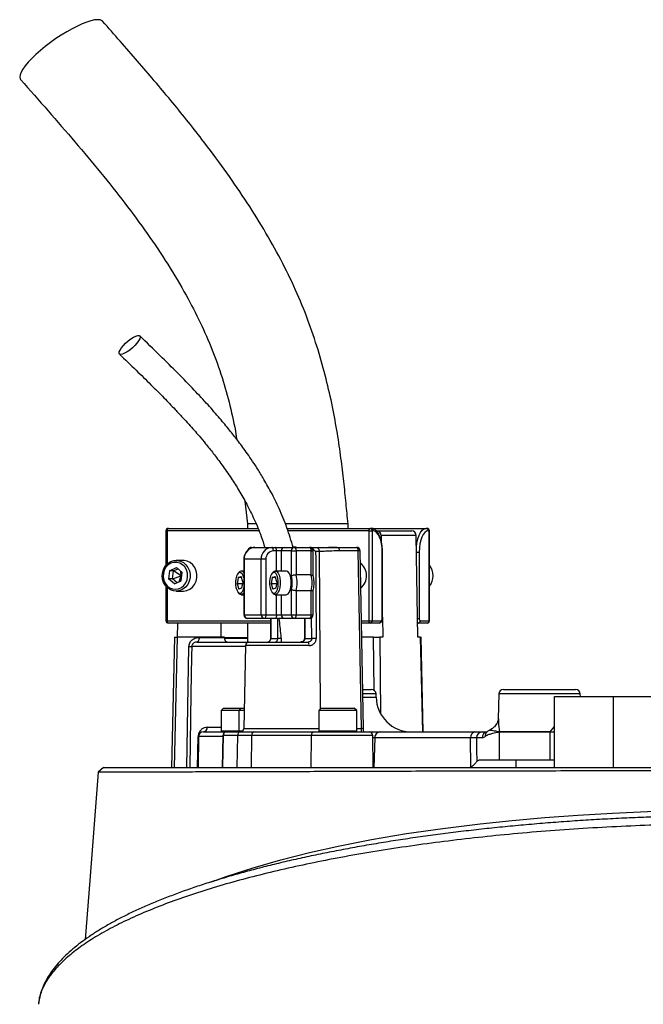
# Model space of a CAD drawing. Header units: millimetres. Extents: x 7128 to 13221, y 1378 to 18140.
# Tile 10 of 11: x 8238 to 9555, y 15365 to 17445. Entities that reach past the tile are written whole.
import ezdxf

# ---------------------------------------------------------------- set-up
doc = ezdxf.new("R2010")
doc.units = ezdxf.units.MM
doc.header["$LTSCALE"] = 5

msp = doc.modelspace()

# ---------------------------------------------------------------- linework, layer by layer
at = {"color": 7, "linetype": 'Continuous', "lineweight": 25}
for p, q in [((8713.6, 16428), (8718.7, 16380.3)), ((8718.7, 16380.3), (8718.7, 16370.3)), ((8736.5, 16380.3), (8718.7, 16380.3)), ((8931.2, 16380.3), (8798.6, 16380.3)), ((8931.2, 16370.3), (8931.2, 16380.3)), ((8546.8, 16365.3), (8546.8, 16292.3)), ((8551.8, 16370.3), (8741, 16370.3)), ((8802.7, 16370.3), (8977.7, 16370.3)), ((8975.6, 16365.3), (8982.2, 16365.3)), ((8975.6, 16175.3), (8975.6, 16365.3)), ((8977.7, 16370.3), (8979.8, 16370.3)), ((8979.8, 16370.3), (9096, 16370.3)), ((8982.2, 16365.3), (8982.2, 16175.3)), ((8984.4, 16365.3), (8982.2, 16365.3)), ((8992.1, 16365.3), (8990.5, 16365.3)), ((8992.1, 16365.3), (9066, 16365.3)), ((9001.1, 16355.5), (9001.3, 16343.1)), ((9075.1, 16355.5), (9001.1, 16355.5)), ((9078.5, 16140.3), (9075.1, 16355.5)), ((9096, 16370.3), (9098.2, 16370.3)), ((9102.7, 16365.3), (9100.6, 16365.3)), ((9102.7, 16175.3), (9102.7, 16365.3)), ((9103.2, 16175.3), (9103.2, 16365.3)), ((8727.4, 16330.3), (8734.5, 16330.3)), ((8734.5, 16330.3), (8770.4, 16330.3)), ((8770.4, 16330.3), (8777.2, 16330.3)), ((8780.4, 16322.8), (8773.6, 16322.8)), ((8777.2, 16330.3), (8797.1, 16330.3)), ((8790.3, 16322.8), (8780.4, 16322.8)), ((8811.5, 16322.8), (8790.3, 16322.8)), ((8797.1, 16330.3), (8818.3, 16330.3)), ((8811.5, 16269.4), (8811.5, 16322.8)), ((8811.5, 16322.8), (8821.4, 16322.8)), ((8818.3, 16330.3), (8850, 16330.3)), ((8821.4, 16322.8), (8821.4, 16271.9)), ((8853.2, 16322.8), (8821.4, 16322.8)), ((8850, 16330.3), (8909.5, 16330.3)), ((8853.2, 16271.9), (8853.2, 16322.8)), ((8857.5, 16270.5), (8857.5, 16322.8)), ((8859, 16328.9), (8858.5, 16329)), ((8867, 16329), (8859.3, 16329)), ((8870.2, 16321.6), (8862.8, 16321.6)), ((8909.5, 16330.3), (8949.2, 16330.3)), ((8952.3, 16322.9), (8912.7, 16322.9)), ((8959.6, 15947.7), (8952.3, 16322.9)), ((8963.9, 15947.7), (8956.7, 16322.9)), ((9003.4, 16180.3), (9003.4, 16320.3)), ((9003.8, 16180.3), (9003.8, 16320.3)), ((9081.6, 16320.3), (9081.6, 16180.3)), ((8582.8, 16302.8), (8568.4, 16302.8)), ((8711.1, 16305.3), (8711.1, 16187.8)), ((8747.8, 16305.3), (8711.8, 16305.3)), ((8711.8, 16305.3), (8711.8, 16187.8)), ((8757.7, 16305.3), (8747.8, 16305.3)), ((8747.8, 16187.8), (8747.8, 16305.3)), ((8757.7, 16305.3), (8757.7, 16187.8)), ((8554.3, 16280.9), (8552.2, 16263.7)), ((8554.3, 16280.9), (8568.8, 16287.5)), ((8562.7, 16280.9), (8554.3, 16280.9)), ((8560.7, 16263.7), (8562.7, 16280.9)), ((8560.7, 16263.7), (8578.8, 16270.3)), ((8562.7, 16280.9), (8571.7, 16285)), ((8578.8, 16270.3), (8562.7, 16280.9)), ((8568.8, 16287.5), (8581.2, 16276.9)), ((8574.6, 16257.7), (8578.8, 16270.3)), ((8578.8, 16270.3), (8578, 16279.7)), ((8578.8, 16270.3), (8580.6, 16271.4)), ((8580.2, 16268.6), (8578.8, 16270.3)), ((8579.2, 16259.7), (8581.2, 16276.9)), ((8700.7, 16277.4), (8698.6, 16274.8)), ((8699.2, 16266.8), (8705.3, 16268.6)), ((8709, 16257.2), (8705.3, 16268.6)), ((8711.1, 16280.3), (8705.7, 16280.3)), ((8772.6, 16277.4), (8770.4, 16274.8)), ((8771.1, 16266.8), (8777.1, 16268.6)), ((8780.8, 16257.2), (8777.1, 16268.6)), ((8800.8, 16280.3), (8777.5, 16280.3)), ((8853.2, 16271.9), (8821.4, 16271.9)), ((8546.8, 16248.3), (8546.8, 16175.3)), ((8564.7, 16253.1), (8552.2, 16263.7)), ((8560.7, 16263.7), (8552.2, 16263.7)), ((8570.2, 16255.6), (8560.7, 16263.7)), ((8564.7, 16253.1), (8579.2, 16259.7)), ((8699.2, 16266.8), (8696.9, 16253.4)), ((8696.9, 16253.4), (8700.6, 16242)), ((8708.3, 16253.4), (8696.9, 16253.4)), ((8705.9, 16266.8), (8699.2, 16266.8)), ((8709, 16257.2), (8706.6, 16243.9)), ((8771.1, 16266.8), (8768.7, 16253.4)), ((8768.7, 16253.4), (8772.4, 16242)), ((8780.2, 16253.4), (8768.7, 16253.4)), ((8777.7, 16266.8), (8771.1, 16266.8)), ((8780.8, 16257.2), (8778.5, 16243.9)), ((8568.4, 16237.8), (8582.8, 16237.8)), ((8698.6, 16235.8), (8700.7, 16233.2)), ((8706.6, 16243.9), (8700.6, 16242)), ((8705.7, 16230.3), (8711.1, 16230.3)), ((8770.4, 16235.8), (8772.6, 16233.2)), ((8778.5, 16243.9), (8772.4, 16242)), ((8777.5, 16230.3), (8800.8, 16230.3)), ((8811.5, 16187.8), (8811.5, 16241.2)), ((8853.2, 16238.7), (8821.4, 16238.7)), ((8821.4, 16238.7), (8821.4, 16187.8)), ((8853.2, 16187.8), (8853.2, 16238.7)), ((8857.5, 16187.8), (8857.5, 16240.1)), ((8711.8, 16187.8), (8747.8, 16187.8)), ((8747.8, 16187.8), (8757.7, 16187.8)), ((8757.7, 16187.8), (8780.4, 16187.8)), ((8780.4, 16187.8), (8790.3, 16187.8)), ((8790.3, 16187.8), (8811.5, 16187.8)), ((8811.5, 16187.8), (8821.4, 16187.8)), ((8821.4, 16187.8), (8853.2, 16187.8)), ((8767.6, 16170.3), (8551.8, 16170.3)), ((8571.4, 16140.3), (8571.9, 16170.3)), ((8754.6, 16180.3), (8718.6, 16180.3)), ((8718.7, 16170.3), (8718.7, 16130.3)), ((8777.2, 16180.3), (8754.6, 16180.3)), ((8767.7, 16180.3), (8767.4, 16137.9)), ((8797.1, 16180.3), (8777.2, 16180.3)), ((8818.3, 16180.3), (8797.1, 16180.3)), ((8850, 16180.3), (8818.3, 16180.3)), ((8839, 16180.3), (8839, 16137.8)), ((8977.7, 16170.3), (8959.6, 16170.3)), ((8975.6, 16175.3), (8982.2, 16175.3)), ((8996.7, 16170.3), (8977.7, 16170.3)), ((8982.2, 16175.3), (9001.3, 16175.3)), ((9003.8, 16182.8), (9004.5, 16140.3)), ((9079.1, 16170.3), (9078, 16170.3)), ((9098.2, 16170.3), (9079.1, 16170.3)), ((9083.7, 16175.3), (9102.7, 16175.3)), ((8564.6, 16140.3), (8558.2, 15865.3)), ((8570.4, 16140.3), (8564, 15865.3)), ((8564.6, 16140.3), (8570.4, 16140.3)), ((8670.4, 16140.3), (8570.4, 16140.3)), ((8612.6, 16130.3), (8722, 16130.3)), ((8616.9, 16140.1), (8670.5, 16140.1)), ((8670.3, 16130.9), (8670.3, 16130.3)), ((8670.4, 16140.3), (8670.5, 16140.1)), ((8670.5, 16138.5), (8718.7, 16138.5)), ((8682.8, 16130.3), (8682.8, 16130.9)), ((8687.7, 16130.9), (8687.7, 16130.3)), ((8714.5, 16122.9), (8711.4, 15947.7)), ((8714.4, 16130.9), (8714.4, 16130.3)), ((8722, 16130.3), (8847, 16130.3)), ((8728.8, 16130.3), (8728.8, 16130.9)), ((8730, 16130.9), (8730, 16130.3)), ((8768.1, 16137.8), (8783, 16137.8)), ((8839.7, 16137.8), (8854.7, 16137.8)), ((8985.3, 16140.3), (8960.2, 16140.3)), ((8985.3, 16140.3), (8998.6, 16140.3)), ((9004.5, 16140.3), (8998.6, 16140.3)), ((9084.4, 16140.3), (9078.5, 16140.3)), ((9084.4, 16140.3), (9085.3, 16140.3)), ((9089.9, 15940.3), (9085.3, 16140.3)), ((8591.2, 15865.3), (8595.4, 16120.5)), ((8962.3, 16030.3), (8980.4, 16030.3)), ((8990.5, 16014), (8990.4, 16020.5)), ((9249.4, 16020.5), (9248.5, 15968.2)), ((9259.4, 16030.3), (9411.6, 16030.3)), ((9421.7, 16015.3), (9421.6, 16020.5)), ((9366.8, 15865.3), (9366.8, 16015.3)), ((9366.8, 16015.3), (9491.8, 16015.3)), ((9491.8, 15865.3), (9491.8, 16015.3)), ((9491.8, 16015.3), (10041.8, 16015.3)), ((8668.5, 15990.3), (8663.5, 15985.3)), ((8663.5, 15985.3), (8663.5, 15942.3)), ((8700.4, 15985.3), (8663.5, 15985.3)), ((8668.5, 15990.3), (8705.4, 15990.3)), ((8705.4, 15990.3), (8700.4, 15985.3)), ((8700.4, 15985.3), (8700.4, 15942.3)), ((8712.1, 15985.3), (8700.4, 15985.3)), ((8705.4, 15990.3), (8712.1, 15990.3)), ((8874.5, 15990.3), (8869.5, 15985.3)), ((8869.5, 15985.3), (8869.5, 15942.3)), ((8949.5, 15985.3), (8869.5, 15985.3)), ((8874.5, 15990.3), (8944.5, 15990.3)), ((8949.5, 15985.3), (8944.5, 15990.3)), ((8949.5, 15942.3), (8949.5, 15985.3)), ((8625.6, 15940.3), (8674.9, 15940.3)), ((8674.1, 15940.3), (8674.9, 15940.3)), ((8674.9, 15940.3), (8705.1, 15940.3)), ((8705.1, 15940.3), (8733.3, 15940.3)), ((8733.3, 15940.3), (8859.4, 15940.3)), ((8859.4, 15940.3), (8975.8, 15940.3)), ((8975.8, 15940.3), (8983.5, 15940.3)), ((8999.5, 15940.3), (9198.9, 15940.3)), ((9214.7, 15940.3), (9224.8, 15940.3)), ((9224.6, 15940.1), (9224.8, 15940.3)), ((9230.4, 15943.7), (9230.5, 15943.8)), ((9251, 15940.4), (9358.2, 15940.4)), ((9251, 15880.3), (9251, 15940.2)), ((9358.2, 15940.2), (9251, 15940.2)), ((9358.2, 15880.3), (9358.2, 15940.2)), ((8613.7, 15865.3), (8614.8, 15930.5)), ((8615.6, 15930.5), (8614.5, 15865.3)), ((8666.6, 15932.9), (8665.4, 15865.3)), ((8667.5, 15932.9), (8666.4, 15865.3)), ((8697.7, 15932.9), (8667.5, 15932.9)), ((8697.7, 15932.9), (8696.6, 15865.3)), ((8727.7, 15932.9), (8697.7, 15932.9)), ((8727.7, 15932.9), (8726.8, 15865.3)), ((8853.7, 15932.9), (8727.7, 15932.9)), ((8853.7, 15932.9), (8852.8, 15865.3)), ((8984.5, 15865.3), (8983.3, 15932.9)), ((8987.5, 15928), (8985.9, 15865.3)), ((9189.9, 15928), (8987.5, 15928)), ((9190.4, 15865.3), (9189.9, 15928)), ((9214.1, 15927.8), (9202.6, 15927.8)), ((9251, 15880.3), (9207.1, 15880.3)), ((9358.2, 15880.3), (9251, 15880.3)), ((9285.5, 15880.3), (9285.5, 15865.3)), ((9366.8, 15880.3), (9358.2, 15880.3)), ((9366.8, 15865.3), (9491.8, 15865.3)), ((9491.8, 15865.3), (10041.8, 15865.3)), ((8277.7, 15365.3), (8277.6, 15364.8))]:
    msp.add_line(p, q, dxfattribs=at)
at = {"color": 8, "linetype": 'Continuous', "lineweight": 25}
for p, q in [((8546.8, 16365.3), (8549.6, 16365.3)), ((8743, 16365.3), (8549.6, 16365.3)), ((8549.6, 16365.3), (8549.6, 16295.3)), ((8975.6, 16365.3), (8804.3, 16365.3)), ((9102.7, 16365.3), (9103.2, 16365.3)), ((8780.4, 16280.3), (8780.4, 16322.8)), ((8790.3, 16322.8), (8790.3, 16280.3)), ((8853.2, 16322.8), (8857.5, 16322.8)), ((8870.2, 16321.6), (8872.6, 15988.5)), ((9003.4, 16320.3), (9003.8, 16320.3)), ((9075.6, 16320.3), (9081.6, 16320.3)), ((8711.8, 16305.3), (8711.1, 16305.3)), ((8549.6, 16245.3), (8549.6, 16175.3)), ((8780.4, 16187.8), (8780.4, 16230.3)), ((8790.3, 16230.3), (8790.3, 16187.8)), ((8711.1, 16187.8), (8711.8, 16187.8)), ((8853.2, 16187.8), (8857.5, 16187.8)), ((8546.8, 16175.3), (8549.6, 16175.3)), ((8549.6, 16175.3), (8767.6, 16175.3)), ((8768.4, 16180.3), (8768.1, 16137.8)), ((8783, 16137.8), (8783, 16180.3)), ((8839.7, 16180.3), (8839.7, 16137.8)), ((8854.7, 16137.8), (8854.3, 16181.9)), ((8959.5, 16175.3), (8975.6, 16175.3)), ((9003.4, 16180.3), (9003.8, 16180.3)), ((9077.8, 16180.3), (9081.6, 16180.3)), ((9102.7, 16175.3), (9103.2, 16175.3)), ((8670.3, 16140.1), (8718.7, 16140.1)), ((8848.7, 16122.9), (8714.5, 16122.9)), ((8789.6, 16137.8), (8783, 16137.8)), ((8839.7, 16137.8), (8839, 16137.8)), ((8986.3, 16028.4), (8985.3, 16140.3)), ((8998.6, 16140.3), (9000, 15978.7)), ((9089, 15940.3), (9084.4, 16140.3)), ((8714.4, 16120.5), (8601.1, 16120.5)), ((8990.4, 16020.5), (8962.5, 16020.5)), ((9421.6, 16020.5), (9249.4, 16020.5)), ((8962.6, 16014), (8990.5, 16014)), ((8634, 15950.1), (8663.5, 15950.1)), ((8663.5, 15942.3), (8700.4, 15942.3)), ((8700.4, 15942.3), (8709, 15942.3)), ((8711.4, 15947.7), (8869.5, 15947.7)), ((8869.5, 15942.3), (8949.5, 15942.3)), ((8949.5, 15947.7), (8959.6, 15947.7)), ((9358.2, 15940.4), (9366.8, 15951.8)), ((9358.2, 15940.4), (9366.8, 15940.9)), ((8666.6, 15930.5), (8615.6, 15930.5)), ((8667.5, 15932.9), (8666.6, 15932.9)), ((8983.3, 15932.9), (8853.7, 15932.9)), ((8987.5, 15928), (8983.4, 15927.9))]:
    msp.add_line(p, q, dxfattribs=at)
at = {"color": 7, "linetype": 'Continuous', "lineweight": 25, "flags": 128}
for points in [[(8413.1, 17441.8), (8411.8, 17443), (8408, 17444.6), (8402.7, 17445.2), (8396.2, 17444.6), (8388.5, 17443), (8379.8, 17440.2), (8370.1, 17436.5), (8359.7, 17431.8), (8348.7, 17426.2), (8337.3, 17419.8), (8325.7, 17412.7), (8314.2, 17405.1), (8302.9, 17397.1), (8291.9, 17388.8), (8281.6, 17380.3), (8272, 17371.8), (8263.4, 17363.5), (8255.8, 17355.5), (8249.5, 17347.9), (8244.4, 17340.8), (8240.8, 17334.4), (8238.7, 17328.8), (8238, 17324.1), (8238.8, 17320.4), (8239.9, 17318.8)], [(8451.4, 16737.9), (8449, 16738.5), (8447.9, 16740.3), (8448.1, 16743.3), (8449.8, 16747.2), (8452.8, 16751.7), (8456.8, 16756.6), (8461.7, 16761.6), (8467.1, 16766.4), (8472.7, 16770.6), (8478.1, 16774.1), (8483, 16776.5), (8487.1, 16777.7), (8490.2, 16777.7), (8492, 16776.5), (8492.4, 16774.1), (8491.4, 16770.6), (8489.1, 16766.4), (8485.5, 16761.6), (8481.1, 16756.6), (8475.9, 16751.7), (8470.3, 16747.2), (8464.8, 16743.3), (8459.6, 16740.3), (8455, 16738.5), (8451.4, 16737.9)], [(8549.6, 16365.3), (8549.7, 16366.3), (8549.8, 16367.2), (8550, 16368.1), (8550.3, 16368.8), (8550.6, 16369.5), (8550.9, 16369.9), (8551.3, 16370.2), (8551.8, 16370.3)], [(8975.6, 16365.3), (8975.6, 16366.3), (8975.8, 16367.2), (8976, 16368.1), (8976.2, 16368.8), (8976.5, 16369.5), (8976.9, 16369.9), (8977.3, 16370.2), (8977.7, 16370.3)], [(9003.4, 16320.3), (9003, 16329.1), (9001.9, 16337.5), (9000.2, 16345.3), (8997.8, 16352.1), (8994.9, 16357.7), (8991.6, 16361.9), (8988.1, 16364.4), (8984.4, 16365.3)], [(9100.6, 16365.3), (9096.9, 16364.4), (9093.3, 16361.9), (9090, 16357.7), (9087.1, 16352.1), (9084.8, 16345.3), (9083, 16337.5), (9081.9, 16329.1), (9081.6, 16320.3)], [(8773.6, 16322.8), (8773.5, 16324.3), (8773.3, 16325.7), (8773, 16327), (8772.7, 16328.1), (8772.2, 16329), (8771.6, 16329.7), (8771, 16330.2), (8770.4, 16330.3)], [(8780.4, 16322.8), (8780.3, 16324.3), (8780.1, 16325.7), (8779.8, 16327), (8779.5, 16328.1), (8779, 16329), (8778.4, 16329.7), (8777.8, 16330.2), (8777.2, 16330.3)], [(8818.3, 16330.3), (8818.9, 16330.2), (8819.5, 16329.7), (8820, 16329), (8820.5, 16328.1), (8820.9, 16327), (8821.2, 16325.7), (8821.4, 16324.3), (8821.4, 16322.8)], [(8850, 16330.3), (8850.6, 16330.2), (8851.2, 16329.7), (8851.8, 16329), (8852.2, 16328.1), (8852.6, 16327), (8852.9, 16325.7), (8853.1, 16324.3), (8853.2, 16322.8)], [(8862.8, 16321.6), (8862.9, 16306.6), (8863.3, 16246.6), (8864.1, 16137.9)], [(8909.5, 16330.3), (8910.1, 16330.2), (8910.7, 16329.7), (8911.2, 16329.1), (8911.7, 16328.2), (8912.1, 16327), (8912.4, 16325.8), (8912.6, 16324.4), (8912.7, 16322.9)], [(8949.2, 16330.3), (8949.8, 16330.2), (8950.4, 16329.7), (8950.9, 16329.1), (8951.4, 16328.2), (8951.8, 16327), (8952.1, 16325.8), (8952.3, 16324.4), (8952.3, 16322.9)], [(8557.2, 16300.3), (8563.7, 16302.4), (8570.6, 16302.7), (8577.3, 16301.3), (8583.5, 16298.2), (8589, 16293.6), (8593.3, 16287.7), (8596.2, 16280.9), (8597.7, 16273.6), (8597.6, 16266), (8595.9, 16258.7), (8592.8, 16252), (8588.3, 16246.3), (8582.7, 16241.9), (8576.4, 16239), (8569.7, 16237.8), (8562.8, 16238.4), (8556.3, 16240.7), (8550.5, 16244.5), (8545.6, 16249.8), (8541.9, 16256.2), (8539.6, 16263.3), (8539, 16270.8), (8539.9, 16278.3), (8542.3, 16285.3), (8546.1, 16291.6), (8551.2, 16296.7), (8557.2, 16300.3)], [(8556.9, 16296.6), (8551.2, 16293.1), (8546.6, 16288.1), (8543.2, 16282.1), (8541.3, 16275.2), (8541, 16268.1), (8542.3, 16261.1), (8545.1, 16254.7), (8549.3, 16249.2), (8554.6, 16245.1), (8560.7, 16242.6), (8567.1, 16241.8), (8573.5, 16242.8), (8579.5, 16245.5), (8584.7, 16249.8), (8588.7, 16255.4), (8591.4, 16261.9), (8592.5, 16268.9), (8592, 16276.1), (8589.9, 16282.8), (8586.4, 16288.8), (8581.6, 16293.6), (8575.9, 16297), (8569.6, 16298.6), (8563.1, 16298.5), (8556.9, 16296.6)], [(8582.8, 16237.8), (8584, 16237.8), (8590.8, 16239), (8597.1, 16241.9), (8602.7, 16246.3), (8607.1, 16252), (8610.3, 16258.7), (8612, 16266), (8612.1, 16273.6), (8610.6, 16280.9), (8607.6, 16287.7), (8603.3, 16293.6), (8597.9, 16298.2), (8591.7, 16301.3), (8584.9, 16302.7), (8582.8, 16302.8)], [(8711.1, 16265.7), (8709.7, 16270.3), (8707.7, 16274.2), (8705.2, 16276.6), (8702.6, 16277.3), (8700, 16276.2), (8697.6, 16273.4), (8695.7, 16269.1), (8694.3, 16263.7), (8693.7, 16257.7), (8693.8, 16251.4), (8694.6, 16245.5), (8696.1, 16240.3), (8698.2, 16236.4), (8700.6, 16234), (8703.3, 16233.3), (8705.9, 16234.4), (8708.2, 16237.2), (8710.2, 16241.5), (8711.1, 16244.9)], [(8783.4, 16246.9), (8784, 16252.9), (8783.9, 16259.2), (8783.1, 16265.1), (8781.6, 16270.3), (8779.5, 16274.2), (8777.1, 16276.6), (8774.5, 16277.3), (8771.8, 16276.2), (8769.5, 16273.4), (8767.5, 16269.1), (8766.2, 16263.7), (8765.5, 16257.7), (8765.6, 16251.4), (8766.5, 16245.5), (8768, 16240.3), (8770, 16236.4), (8772.5, 16234), (8775.1, 16233.3), (8777.7, 16234.4), (8780.1, 16237.2), (8782, 16241.5), (8783.4, 16246.9)], [(8772.6, 16277.4), (8775.2, 16279.7), (8778, 16280.3), (8780.9, 16279), (8783.4, 16276), (8785.6, 16271.4), (8787.1, 16265.6), (8787.9, 16259.1), (8788, 16252.3), (8787.3, 16245.7)], [(8810.6, 16245.7), (8811.3, 16252.3), (8811.3, 16259.1), (8810.5, 16265.6), (8808.9, 16271.4), (8806.8, 16276), (8804.2, 16279), (8801.4, 16280.3), (8800.8, 16280.3)], [(8711.1, 16233.9), (8709.4, 16231.9), (8706.6, 16230.4), (8703.7, 16230.7), (8700.9, 16232.9), (8700.7, 16233.2)], [(8787.3, 16245.7), (8785.8, 16239.9), (8783.7, 16235.1), (8781.2, 16231.9), (8778.4, 16230.4), (8775.5, 16230.7), (8772.8, 16232.9), (8772.6, 16233.2)], [(8800.8, 16230.3), (8801.7, 16230.4), (8804.5, 16231.9), (8807.1, 16235.1), (8809.1, 16239.9), (8810.6, 16245.7)], [(8757.7, 16187.8), (8757.7, 16186.3), (8757.5, 16184.9), (8757.2, 16183.6), (8756.8, 16182.5), (8756.3, 16181.6), (8755.8, 16180.9), (8755.2, 16180.4), (8754.6, 16180.3)], [(8780.4, 16187.8), (8780.3, 16186.3), (8780.1, 16184.9), (8779.8, 16183.6), (8779.5, 16182.5), (8779, 16181.6), (8778.4, 16180.9), (8777.8, 16180.4), (8777.2, 16180.3)], [(8821.4, 16187.8), (8821.4, 16186.3), (8821.2, 16184.9), (8820.9, 16183.6), (8820.5, 16182.5), (8820, 16181.6), (8819.5, 16180.9), (8818.9, 16180.4), (8818.3, 16180.3)], [(8853.2, 16187.8), (8853.1, 16186.3), (8852.9, 16184.9), (8852.6, 16183.6), (8852.2, 16182.5), (8851.8, 16181.6), (8851.2, 16180.9), (8850.6, 16180.4), (8850, 16180.3)], [(8551.8, 16170.3), (8551.3, 16170.4), (8550.9, 16170.7), (8550.6, 16171.1), (8550.3, 16171.8), (8550, 16172.5), (8549.8, 16173.4), (8549.7, 16174.3), (8549.6, 16175.3)], [(8663.7, 16140.3), (8663.3, 16162.4), (8663.1, 16170.3)], [(8977.7, 16170.3), (8977.3, 16170.4), (8976.9, 16170.7), (8976.5, 16171.1), (8976.2, 16171.8), (8976, 16172.5), (8975.8, 16173.4), (8975.6, 16174.3), (8975.6, 16175.3)], [(9001.3, 16175.3), (9001.7, 16175.4), (9002.1, 16175.7), (9002.4, 16176.1), (9002.8, 16176.8), (9003, 16177.5), (9003.2, 16178.4), (9003.3, 16179.3), (9003.4, 16180.3)], [(9081.6, 16180.3), (9081.6, 16179.3), (9081.7, 16178.4), (9081.9, 16177.5), (9082.2, 16176.8), (9082.5, 16176.1), (9082.9, 16175.7), (9083.3, 16175.4), (9083.7, 16175.3)], [(8616.9, 16140.1), (8616.8, 16138.2), (8616.5, 16136.4), (8616.1, 16134.7), (8615.6, 16133.2), (8615, 16132), (8614.2, 16131), (8613.5, 16130.5), (8612.6, 16130.3)], [(8601.1, 16120.5), (8600.8, 16100.5), (8599.5, 16020.5), (8596.9, 15865.3)], [(9202.6, 15927.8), (9202.8, 15903.3), (9203, 15877.8)], [(8403.5, 15855.3), (8385.8, 15626.2), (8376.2, 15501.8)], [(8415.1, 15865.3), (8409.3, 15860.3), (8403.5, 15855.3)]]:
    msp.add_lwpolyline(points, dxfattribs=at)
at = {"color": 8, "linetype": 'Continuous', "lineweight": 25, "flags": 128}
for points in [[(9075.5, 16331.5), (9076.5, 16339.4), (9078.5, 16348.1), (9081.1, 16355.7), (9084.3, 16361.9), (9088, 16366.5), (9091.9, 16369.3), (9096, 16370.3)], [(8867, 16329), (8867.7, 16328.8), (8868.3, 16328.3), (8868.9, 16327.5), (8869.5, 16326.3), (8869.9, 16324.9), (8870.1, 16323.3), (8870.2, 16321.6)], [(9079.1, 16170.3), (9078.3, 16170.5), (9078, 16170.7)], [(8642.8, 15623.6), (8675.7, 15635.7), (8730.6, 15653.5), (8789.4, 15670.4), (8849.6, 15685.6), (8913.6, 15699.9), (8981, 15713), (9054.5, 15725.4), (9131.1, 15736.5), (9210.5, 15746.3), (9277.8, 15753.3), (9346.7, 15759.4), (9416.7, 15764.6), (9489.7, 15768.9), (9563.7, 15772.1), (9638.1, 15774.4), (9676.8, 15775.1), (9766.8, 15775.8), (9766.8, 15775.8), (9766.8, 15775.8)]]:
    msp.add_lwpolyline(points, dxfattribs=at)
at = {"color": 7, "linetype": 'Continuous', "lineweight": 25}
for centre, radius, start, end in [((8551.8, 16365.3), 5, 90, 180), ((8977.5, 16365.5), 4.78, 357.3247, 87.0479), ((8979.6, 16365.5), 4.78, 357.3247, 87.0479), ((8991.6, 16355.8), 9.55, 358.2573, 87.1113), ((9065.5, 16355.8), 9.55, 358.2573, 87.1113), ((9095.8, 16365.5), 4.78, 357.3247, 87.0479), ((9098.2, 16365.3), 5, 0, 90), ((9097.9, 16365.5), 4.78, 357.3247, 87.0479), ((8735.7, 16306.4), 23.9, 92.9521, 182.6753), ((8727.4, 16322.8), 7.5, 90, 161.7131), ((8771.6, 16306.4), 23.9, 92.9521, 182.6753), ((8774.4, 16306.1), 16.7, 92.9521, 182.6753), ((8797.5, 16323.1), 7.17, 92.9521, 182.6753), ((8818.6, 16323.1), 7.17, 92.9521, 182.6753), ((8850, 16322.8), 7.5, 0, 90), ((8949.2, 16322.8), 7.5, 1.106, 90), ((8936.1, 16270.3), 34.3, 310.1441, 52.0679), ((9076.2, 16270.3), 34.8, 320.7618, 39.2382), ((8705.7, 16274.2), 5.94, 24.5846, 147.3184), ((8766, 16255.3), 47.6, 342.7103, 17.2897), ((8758.3, 16255.3), 65.3, 345.2945, 14.7055), ((8790, 16255.3), 65.3, 345.2945, 14.7055), ((8718.6, 16187.8), 7.5, 180, 270), ((8719, 16187.5), 7.17, 177.3247, 267.0479), ((8754.9, 16187.5), 7.17, 177.3247, 267.0479), ((8797.5, 16187.5), 7.17, 177.3247, 267.0479), ((8818.6, 16187.5), 7.17, 177.3247, 267.0479), ((8850, 16187.8), 7.5, 270, 0), ((8551.8, 16175.3), 5, 180, 270), ((8977.5, 16175.1), 4.78, 272.9521, 2.6753), ((8996.5, 16175.1), 4.78, 272.9521, 2.6753), ((9078.9, 16175.1), 4.78, 272.9521, 2.6753), ((9098.2, 16175.3), 5, 270, 0), ((9097.9, 16175.1), 4.78, 272.9521, 2.6753), ((8722, 16122.8), 7.5, 90, 179), ((8838.9, 16124.7), 9.91, 349.9348, 34.685), ((8863.7, 15827.5), 310.4, 89.9192, 91.666), ((8598.2, 16259.2), 138.7, 268.8198, 271.1802), ((8980.4, 16020.3), 10, 1, 90), ((9259.4, 16020.3), 10, 90, 179), ((9411.6, 16020.3), 10, 1, 90), ((9065.5, 16015.3), 75, 181, 270), ((8625.6, 15930.3), 10, 90, 179), ((8624.7, 15949.5), 9.26, 275.4066, 3.7409), ((8665.5, 15942.3), 2, 180, 270), ((8674.1, 15932.8), 7.5, 90, 179), ((8675, 15932.9), 7.45, 90.3518, 179.364), ((8705.2, 15932.9), 7.45, 90.3518, 179.364), ((8702.4, 15942.3), 2, 180, 270), ((8703.9, 15947.8), 7.5, 270, 359), ((8734.4, 15933.6), 6.74, 98.8916, 186.0281), ((8829.3, 15940.2), 12.5, 179, 180), ((8860.1, 15940.2), 17.7, 179.2929, 180), ((8860.4, 15933.6), 6.74, 98.8916, 186.0281), ((8871.5, 15942.3), 2, 180, 270), ((8947.5, 15942.3), 2, 270, 0), ((8975.8, 15932.8), 7.5, 1, 90), ((8999.7, 15928), 12.3, 91.0565, 180.0665), ((9201, 15929.4), 11.1, 100.9129, 187.1406), ((9214.9, 15928), 12.3, 91.0102, 180.9758), ((9263.9, 15940.2), 12.9, 179.0341, 180), ((9263.9, 15940.4), 12.9, 179.8551, 180.824), ((9310, 15942.8), 48.3, 356.9276, 357.1866), ((9309.9, 15940.2), 48.3, 360, 0.2588), ((8615.2, 15948.2), 17.7, 268.7024, 271.2976)]:
    msp.add_arc(centre, radius, start, end, dxfattribs=at)
at = {"color": 8, "linetype": 'Continuous', "lineweight": 25}
for centre, radius, start, end in [((8727.6, 16323.5), 6.83, 91.5988, 160.7496), ((8954.7, 16250.7), 72.3, 88.4673, 91.9), ((8767.9, 16140.7), 2.85, 258.5112, 272.6982), ((8962, 15875.4), 72.3, 88.4673, 91.9), ((8983.6, 15933.4), 6.87, 90.8538, 123.5347), ((9226.4, 15928), 12.3, 97.5787, 180.8964), ((9232.4, 15931.7), 11.5, 133.1121, 183.9963)]:
    msp.add_arc(centre, radius, start, end, dxfattribs=at)
at = {"color": 7, "linetype": 'Continuous', "lineweight": 25}
msp.add_ellipse((8958.9, 15947.8), major_axis=(-0.25, 7.5), ratio=0.095736, start_param=3.138413, end_param=4.691756, dxfattribs=at)
for points, knots in [([(8931.2, 16380.3), (8929.8, 16394.7), (8927, 16424.4), (8922.3, 16470.5), (8916.4, 16519.8), (8908.8, 16572.5), (8898.6, 16628.5), (8885.1, 16687.4), (8868.1, 16748.7), (8846.9, 16811.6), (8820.7, 16875.4), (8789.4, 16939.3), (8753.4, 17003.2), (8713.3, 17066.8), (8669.7, 17130.1), (8617.7, 17199.9), (8556.6, 17275.9), (8486.2, 17358.6), (8437.8, 17413.7), (8413.1, 17441.8)], [0, 0, 0, 0, 0.035033, 0.072491, 0.112581, 0.155605, 0.201982, 0.250951, 0.302912, 0.357304, 0.413504, 0.472423, 0.53313, 0.595601, 0.659785, 0.725638, 0.814225, 0.905508, 1, 1, 1, 1]), ([(8239.9, 17318.8), (8259.3, 17296.7), (8297.9, 17253), (8354.4, 17187.7), (8408.6, 17123), (8459.7, 17058.7), (8507.3, 16994.3), (8550.8, 16929.4), (8588.2, 16866.6), (8619.5, 16806.1), (8645, 16748.1), (8665.9, 16689.5), (8682.3, 16629.8), (8692, 16586.1), (8695.6, 16562.1), (8696.2, 16558.8)], [0, 0, 0, 0, 0.0997611, 0.1974405, 0.2926176, 0.385025, 0.4746828, 0.5617429, 0.6462643, 0.7178796, 0.7871691, 0.8546444, 0.9215193, 0.9889185, 1, 1, 1, 1]), ([(8815.5, 16329.9), (8811.3, 16343.9), (8803, 16372), (8786.7, 16411), (8769.4, 16446.3), (8753.3, 16474.9), (8739.2, 16497.7), (8727.4, 16515.7), (8716.7, 16531), (8707, 16544.5), (8695.4, 16559.9), (8680.1, 16579.4), (8659.4, 16604.2), (8634.5, 16632.6), (8605, 16664.2), (8571.2, 16699), (8532.9, 16737), (8505.8, 16763.2), (8491.6, 16777)], [0, 0, 0, 0, 0.075997, 0.152795, 0.221925, 0.28324, 0.326589, 0.364842, 0.39805, 0.426277, 0.45372, 0.50161, 0.559707, 0.627912, 0.706081, 0.794117, 0.892056, 1, 1, 1, 1]), ([(8448.6, 16738.8), (8460.4, 16727.4), (8482.6, 16705.8), (8514, 16675.1), (8541.4, 16647.5), (8563.6, 16624.5), (8581.1, 16605.8), (8594.5, 16591.1), (8606.1, 16578), (8618, 16564.3), (8631.5, 16548.1), (8647.7, 16527.8), (8665.9, 16503.8), (8684, 16477.7), (8701.4, 16450.1), (8717.9, 16421.1), (8733.8, 16388.8), (8746.7, 16358.2), (8753, 16337.9), (8755.4, 16330.1)], [0, 0, 0, 0, 0.096193, 0.182401, 0.258583, 0.32476, 0.369772, 0.408666, 0.441468, 0.472196, 0.514497, 0.564868, 0.623222, 0.689484, 0.748158, 0.811787, 0.880312, 0.953772, 1, 1, 1, 1]), ([(9003.8, 16320.3), (9003.8, 16321.8), (9003.8, 16326.3), (9003.1, 16333.6), (9001.8, 16341.9), (8999.7, 16349.6), (8997, 16356.4), (8993.7, 16362.2), (8989.9, 16366.5), (8985.7, 16369.2), (8982.3, 16370.2), (8980.3, 16370.3), (8979.8, 16370.3)], [0, 0, 0, 0, 0.060923, 0.176765, 0.293015, 0.409954, 0.528099, 0.648109, 0.770365, 0.872307, 0.967419, 1, 1, 1, 1]), ([(8734.5, 16330.3), (8733.2, 16330.2), (8730, 16330.1), (8725, 16328.4), (8720, 16325.2), (8715.8, 16320.8), (8712.9, 16315.4), (8711.3, 16310.1), (8711.2, 16306.6), (8711.1, 16305.3)], [0, 0, 0, 0, 0.101467, 0.25925, 0.417026, 0.575546, 0.735405, 0.896729, 1, 1, 1, 1]), ([(8822, 16330.5), (8820.3, 16330.5), (8818.1, 16330.6), (8815.9, 16330.5), (8815.3, 16330.4)], [0, 0, 0, 0, 0.74624, 1, 1, 1, 1]), ([(8858.1, 16328.7), (8857.3, 16328.4), (8856.4, 16328.2), (8855.7, 16327.6), (8855.7, 16327.5)], [0, 0, 0, 0, 0.928217, 1, 1, 1, 1]), ([(8858.1, 16328.8), (8857.9, 16328.7), (8857.3, 16328.5), (8856.9, 16327.6), (8856.6, 16327)], [0, 0, 0, 0, 0.362036, 1, 1, 1, 1]), ([(8856.6, 16327), (8857.7, 16326.3), (8858.7, 16325.4), (8860.3, 16324), (8860.8, 16323.5), (8861.8, 16322.6), (8862.3, 16322.1), (8862.8, 16321.6)], [0, 0, 0, 0, 0.5, 0.5, 0.75, 0.75, 1, 1, 1, 1]), ([(8908.6, 16330.2), (8906.5, 16330.2), (8898.7, 16330.3), (8884.9, 16329.4), (8873.2, 16329.2), (8867, 16329)], [0, 0, 0, 0, 0.152451, 0.555607, 1, 1, 1, 1]), ([(8912.7, 16322.9), (8905.6, 16322.9), (8898.5, 16322.6), (8887.9, 16322.1), (8884.4, 16321.9), (8877.3, 16321.7), (8873.7, 16321.6), (8870.2, 16321.6)], [0, 0, 0, 0, 0.5, 0.5, 0.75, 0.75, 1, 1, 1, 1]), ([(8821.4, 16271.9), (8821, 16271.9), (8820.5, 16271.9), (8819.5, 16271.8), (8819, 16271.8), (8817.5, 16271.6), (8816.5, 16271.4), (8814.7, 16271), (8813.9, 16270.7), (8812.5, 16270.1), (8811.9, 16269.8), (8811.5, 16269.4)], [0, 0, 0, 0, 0.125, 0.125, 0.25, 0.25, 0.5, 0.5, 0.75, 0.75, 1, 1, 1, 1]), ([(8853.2, 16271.9), (8853.9, 16271.9), (8855.3, 16271.8), (8856.7, 16271.4), (8857.4, 16271.1), (8857.4, 16270.7), (8857.4, 16270.7)], [0, 0, 0, 0, 0.304254, 0.608327, 0.917521, 1, 1, 1, 1]), ([(8857.4, 16239.9), (8857.6, 16240.5), (8858.4, 16243), (8859.3, 16248), (8859.7, 16254.8), (8859.4, 16261.5), (8858.6, 16266.9), (8857.7, 16269.8), (8857.4, 16270.7)], [0, 0, 0, 0, 0.063374, 0.275959, 0.484319, 0.691401, 0.900077, 1, 1, 1, 1]), ([(8821.4, 16238.7), (8821, 16238.7), (8820.5, 16238.7), (8819.5, 16238.8), (8819, 16238.8), (8817.5, 16239), (8816.5, 16239.2), (8814.7, 16239.6), (8813.9, 16239.9), (8812.5, 16240.5), (8811.9, 16240.8), (8811.5, 16241.2)], [0, 0, 0, 0, 0.125, 0.125, 0.25, 0.25, 0.5, 0.5, 0.75, 0.75, 1, 1, 1, 1]), ([(8853.2, 16238.7), (8853.9, 16238.7), (8855.3, 16238.8), (8856.7, 16239.2), (8857.4, 16239.6), (8857.4, 16239.9), (8857.4, 16239.9)], [0, 0, 0, 0, 0.305236, 0.61029, 0.920483, 1, 1, 1, 1]), ([(8785.1, 16180.2), (8786.6, 16168.1), (8788.6, 16151.5), (8789.9, 16134.8), (8790.3, 16130.3)], [0, 0, 0, 0, 0.730602, 1, 1, 1, 1]), ([(8996.7, 16170.3), (8997.6, 16170.4), (8999.1, 16170.6), (9000.9, 16171.9), (9002.3, 16173.5), (9003.4, 16175.9), (9003.8, 16178.4), (9003.8, 16179.9), (9003.8, 16180.3)], [0, 0, 0, 0, 0.179089, 0.327712, 0.480636, 0.669465, 0.925133, 1, 1, 1, 1]), ([(8595.4, 16120.5), (8595.4, 16121.9), (8595.6, 16123.3), (8596.3, 16126), (8596.8, 16127.4), (8598, 16129.9), (8598.7, 16131), (8600.4, 16133.2), (8601.4, 16134.2), (8603.4, 16135.9), (8604.6, 16136.6), (8606.8, 16137.9), (8608, 16138.5), (8611.8, 16139.7), (8614.3, 16140.1), (8616.9, 16140.1)], [0, 0, 0, 0, 0.125, 0.125, 0.25, 0.25, 0.375, 0.375, 0.5, 0.5, 0.625, 0.625, 0.75, 0.75, 1, 1, 1, 1]), ([(8612.6, 16130.3), (8611.4, 16130.3), (8610.2, 16130.2), (8607.8, 16129.5), (8606.6, 16129), (8604.9, 16127.9), (8604.4, 16127.4), (8603.4, 16126.4), (8602.9, 16125.8), (8602.1, 16124.5), (8601.7, 16123.8), (8601.2, 16122.2), (8601.1, 16121.3), (8601.1, 16120.5)], [0, 0, 0, 0, 0.25, 0.25, 0.5, 0.5, 0.625, 0.625, 0.75, 0.75, 0.875, 0.875, 1, 1, 1, 1]), ([(8675.8, 16130.3), (8675.2, 16130.3), (8674.6, 16130.4), (8673.6, 16131), (8673.1, 16131.5), (8672.4, 16132.5), (8672.2, 16132.8), (8671.8, 16133.7), (8671.6, 16134.2), (8671.3, 16135.2), (8671.1, 16135.8), (8670.9, 16137.1), (8670.8, 16137.7), (8670.7, 16138.5)], [0, 0, 0, 0, 0.25, 0.25, 0.5, 0.5, 0.625, 0.625, 0.75, 0.75, 0.875, 0.875, 1, 1, 1, 1]), ([(8767.3, 16137.9), (8767.3, 16137.3), (8767.3, 16135.9), (8766.5, 16133.7), (8765.2, 16131.8), (8763.6, 16130.6), (8762.6, 16130.3), (8762.2, 16130.3), (8762.1, 16130.3)], [0, 0, 0, 0, 0.121956, 0.307209, 0.498006, 0.699563, 0.925954, 1, 1, 1, 1]), ([(8762.1, 16130.3), (8762.7, 16130.3), (8763.4, 16130.5), (8764.5, 16131), (8764.8, 16131.2), (8765.5, 16131.8), (8765.8, 16132.1), (8766.7, 16133.1), (8767.2, 16133.9), (8767.8, 16135.8), (8768, 16136.8), (8768.1, 16137.8)], [0, 0, 0, 0, 0.25, 0.25, 0.375, 0.375, 0.5, 0.5, 0.75, 0.75, 1, 1, 1, 1]), ([(8777.7, 16130.3), (8778.2, 16130.3), (8778.8, 16130.4), (8779.7, 16130.9), (8780, 16131.1), (8780.6, 16131.6), (8780.8, 16131.9), (8781.4, 16132.6), (8781.7, 16133), (8782.1, 16133.8), (8782.3, 16134.3), (8782.8, 16135.7), (8783, 16136.8), (8783, 16137.8)], [0, 0, 0, 0, 0.25, 0.25, 0.375, 0.375, 0.5, 0.5, 0.625, 0.625, 0.75, 0.75, 1, 1, 1, 1]), ([(8839, 16137.8), (8838.9, 16137), (8838.8, 16135.4), (8837.7, 16133.1), (8835.8, 16131.4), (8833.6, 16130.4), (8832, 16130.4), (8831.4, 16130.4)], [0, 0, 0, 0, 0.191699, 0.399283, 0.615365, 0.85912, 1, 1, 1, 1]), ([(8839.7, 16137.8), (8839.7, 16137.3), (8839.7, 16136.8), (8839.4, 16135.7), (8839.3, 16135.2), (8838.9, 16134.3), (8838.6, 16133.9), (8838, 16133), (8837.6, 16132.6), (8836.4, 16131.6), (8835.5, 16131.1), (8833.5, 16130.5), (8832.5, 16130.3), (8831.5, 16130.3)], [0, 0, 0, 0, 0.125, 0.125, 0.25, 0.25, 0.375, 0.375, 0.5, 0.5, 0.75, 0.75, 1, 1, 1, 1]), ([(8854.7, 16137.8), (8854.7, 16137.3), (8854.6, 16136.8), (8854.5, 16135.8), (8854.3, 16135.3), (8853.9, 16134.4), (8853.7, 16134), (8853.2, 16133.1), (8852.8, 16132.8), (8851.8, 16131.7), (8850.9, 16131.2), (8849.1, 16130.5), (8848.1, 16130.3), (8847, 16130.3)], [0, 0, 0, 0, 0.125, 0.125, 0.25, 0.25, 0.375, 0.375, 0.5, 0.5, 0.75, 0.75, 1, 1, 1, 1]), ([(8848.7, 16122.9), (8849.7, 16122.9), (8850.7, 16123), (8852.6, 16123.4), (8853.6, 16123.6), (8856.4, 16124.7), (8858.1, 16125.8), (8860.2, 16127.8), (8860.9, 16128.5), (8862, 16130.2), (8862.5, 16131.1), (8863.3, 16132.9), (8863.6, 16133.9), (8864, 16135.9), (8864.1, 16136.9), (8864.1, 16137.9)], [0, 0, 0, 0, 0.125, 0.125, 0.25, 0.25, 0.5, 0.5, 0.625, 0.625, 0.75, 0.75, 0.875, 0.875, 1, 1, 1, 1]), ([(9248.4, 15968.3), (9248.4, 15968), (9248.4, 15967), (9247.7, 15963.6), (9246.3, 15959.7), (9243.7, 15955.2), (9240, 15950.7), (9235.8, 15946.8), (9231.9, 15944.7), (9230.3, 15943.9)], [0, 0, 0, 0, 0.113436, 0.283331, 0.457187, 0.57705, 0.697586, 0.872857, 1, 1, 1, 1]), ([(8634, 15950.1), (8631.8, 15950.1), (8629.7, 15949.7), (8626.8, 15948.7), (8625.8, 15948.3), (8623.9, 15947.2), (8623, 15946.6), (8621.3, 15945.2), (8620.5, 15944.4), (8619.3, 15943), (8618.9, 15942.5), (8618.2, 15941.5), (8617.8, 15940.9), (8617.1, 15939.7), (8616.8, 15939.1), (8616.2, 15937.7), (8615.9, 15936.9), (8615.4, 15935.3), (8615.2, 15934.4), (8614.9, 15932.5), (8614.8, 15931.5), (8614.8, 15930.5)], [0, 0, 0, 0, 0.25, 0.25, 0.375, 0.375, 0.5, 0.5, 0.625, 0.625, 0.6875, 0.6875, 0.75, 0.75, 0.8125, 0.8125, 0.875, 0.875, 0.9375, 0.9375, 1, 1, 1, 1]), ([(8964.4, 15940.3), (8964.3, 15941), (8964.1, 15942.8), (8964, 15945.6), (8963.9, 15947.3), (8963.9, 15947.7)], [0, 0, 0, 0, 0.338968, 0.863586, 1, 1, 1, 1]), ([(8983.5, 15940.3), (8985.4, 15940.3), (8987.2, 15940.3), (8990.4, 15940.3), (8992, 15940.3), (8996, 15940.3), (8998.1, 15940.3), (8999.5, 15940.3)], [0, 0, 0, 0, 0.25, 0.25, 0.5, 0.5, 1, 1, 1, 1]), ([(9198.9, 15940.3), (9200.7, 15940.3), (9202.5, 15940.3), (9205.8, 15940.3), (9207.2, 15940.3), (9211.2, 15940.3), (9213.3, 15940.3), (9214.7, 15940.3)], [0, 0, 0, 0, 0.25, 0.25, 0.5, 0.5, 1, 1, 1, 1]), ([(9251, 15940.2), (9246, 15939.1), (9240.9, 15938.1), (9233.4, 15936.1), (9230.9, 15935.4), (9227.2, 15934.1), (9225.9, 15933.6), (9224.1, 15932.8), (9223.4, 15932.5), (9222.5, 15932), (9222.2, 15931.8), (9221.6, 15931.4), (9221.3, 15931.2), (9221, 15930.9)], [0, 0, 0, 0, 0.5, 0.5, 0.75, 0.75, 0.875, 0.875, 0.9375, 0.9375, 0.96875, 0.96875, 1, 1, 1, 1]), ([(9230.3, 15944.3), (9230.3, 15944.3), (9228.5, 15943.5), (9226.5, 15941.8), (9224.7, 15940.2), (9224.4, 15940)], [0, 0, 0, 0, 0.0205043, 0.8799776, 1, 1, 1, 1]), ([(9224.8, 15940.3), (9224.7, 15940.2), (9224.4, 15939.9), (9224.4, 15940), (9224.5, 15940)], [0, 0, 0, 0, 0.162842, 1, 1, 1, 1]), ([(9202.6, 15927.8), (9201.5, 15927.8), (9199.8, 15927.9), (9196.7, 15927.9), (9195.5, 15928), (9192.9, 15928), (9191.5, 15928), (9189.9, 15928)], [0, 0, 0, 0, 0.5, 0.5, 0.75, 0.75, 1, 1, 1, 1]), ([(9203, 15877.8), (9202.5, 15877), (9201.7, 15876.1), (9200.1, 15874.2), (9199.1, 15873.1), (9197, 15870.9), (9195.9, 15869.8), (9194, 15868.1), (9193.3, 15867.5), (9192.3, 15866.6), (9191.9, 15866.3), (9191.4, 15865.9), (9191.2, 15865.7), (9190.9, 15865.5), (9190.8, 15865.5), (9190.6, 15865.3), (9190.5, 15865.3), (9190.4, 15865.3)], [0, 0, 0, 0, 0.25, 0.25, 0.5, 0.5, 0.75, 0.75, 0.875, 0.875, 0.9375, 0.9375, 0.96875, 0.96875, 0.984375, 0.984375, 1, 1, 1, 1]), ([(9203, 15877.8), (9203.4, 15878.2), (9203.7, 15878.6), (9204.4, 15879.2), (9204.7, 15879.5), (9205.7, 15880.1), (9206.4, 15880.3), (9207.1, 15880.3)], [0, 0, 0, 0, 0.25, 0.25, 0.5, 0.5, 1, 1, 1, 1]), ([(9766.8, 15857.6), (9736.7, 15857.7), (9676.8, 15857.8), (9587.4, 15857.8), (9499.2, 15857.8), (9412.5, 15857.8), (9327.3, 15857.7), (9243.7, 15857.5), (9162.2, 15857.3), (9083.4, 15857.1), (9007.8, 15856.9), (8935.5, 15856.6), (8866.6, 15856.4), (8801.3, 15856.1), (8740.3, 15855.9), (8683.8, 15855.8), (8632.1, 15855.7), (8585, 15855.6), (8542.9, 15855.5), (8506, 15855.4), (8474.6, 15855.4), (8448.9, 15855.4), (8428.6, 15855.3), (8414.2, 15855.3), (8405.1, 15855.3), (8404.1, 15855.3), (8403.5, 15855.3)], [0, 0, 0, 0, 0.042021, 0.084004, 0.125681, 0.167168, 0.208645, 0.25029, 0.292219, 0.333946, 0.375464, 0.416937, 0.458551, 0.500457, 0.542255, 0.583796, 0.625274, 0.666859, 0.708733, 0.750581, 0.792155, 0.83363, 0.875175, 0.917001, 0.958904, 1, 1, 1, 1]), ([(8415.2, 15865.3), (8415.7, 15865.3), (8416.8, 15865.3), (8425.7, 15865.3), (8440.1, 15865.3), (8460.1, 15865.3), (8485.7, 15865.3), (8516.7, 15865.3), (8553.2, 15865.3), (8594.9, 15865.3), (8641.7, 15865.3), (8693.2, 15865.3), (8749.2, 15865.3), (8809.5, 15865.3), (8874, 15865.3), (8942.3, 15865.3), (9014.2, 15865.3), (9089.4, 15865.3), (9167.5, 15865.3), (9248.1, 15865.3), (9330.8, 15865.3), (9415.3, 15865.3), (9501.5, 15865.3), (9589.1, 15865.3), (9677.7, 15865.3), (9737, 15865.3), (9766.7, 15865.3)], [0, 0, 0, 0, 0.0413632, 0.0830738, 0.1248369, 0.1663934, 0.2078598, 0.2494123, 0.2911669, 0.3328712, 0.374705, 0.4163158, 0.4578599, 0.4995136, 0.5412258, 0.5828284, 0.6245006, 0.6662798, 0.7079462, 0.7496806, 0.7912803, 0.8327617, 0.8743042, 0.9162283, 0.9580652, 1, 1, 1, 1]), ([(8985.9, 15865.3), (8985.9, 15865.3), (8985.7, 15865.5), (8985.3, 15866.5), (8984.8, 15867.2), (8984.4, 15867.7)], [0, 0, 0, 0, 0.085946, 0.422988, 1, 1, 1, 1]), ([(11254.5, 15375.1), (11254, 15377.8), (11252.7, 15385), (11248.8, 15396.8), (11243, 15410.2), (11235.5, 15423.6), (11226.4, 15437.1), (11215.7, 15450.5), (11203.2, 15463.8), (11189.2, 15477), (11173.5, 15490), (11156.3, 15502.9), (11137.6, 15515.6), (11117.5, 15528), (11096, 15540.2), (11073.1, 15552.1), (11048.8, 15563.8), (11023.2, 15575.2), (10996.2, 15586.4), (10967.9, 15597.3), (10938.4, 15608), (10907.6, 15618.3), (10875.7, 15628.4), (10842.8, 15638.1), (10808.9, 15647.5), (10774.1, 15656.6), (10738.1, 15665.3), (10701.1, 15673.8), (10663.2, 15681.9), (10624.4, 15689.6), (10584.6, 15697), (10544.1, 15704.1), (10502.9, 15710.7), (10461.1, 15717), (10418.7, 15722.9), (10375.8, 15728.4), (10332.2, 15733.5), (10288, 15738.2), (10243.3, 15742.6), (10198, 15746.5), (10152.4, 15750.1), (10106.3, 15753.3), (10059.9, 15756), (10013.1, 15758.4), (9966.1, 15760.3), (9919.1, 15761.9), (9872.2, 15763), (9825.2, 15763.7), (9778.1, 15764), (9730.8, 15763.9), (9683.6, 15763.4), (9636.5, 15762.5), (9589.8, 15761.1), (9543.1, 15759.4), (9496.6, 15757.3), (9450.3, 15754.7), (9404.3, 15751.8), (9358.5, 15748.4), (9313.1, 15744.6), (9268.2, 15740.5), (9223.9, 15736), (9180.2, 15731.1), (9137, 15725.8), (9094.3, 15720.1), (9052.3, 15714), (9011, 15707.6), (8970.3, 15700.8), (8930.5, 15693.7), (8891.4, 15686.1), (8853.2, 15678.3), (8816, 15670.1), (8779.7, 15661.6), (8744.3, 15652.7), (8710, 15643.6), (8676.7, 15634.1), (8644.5, 15624.3), (8613.2, 15614.1), (8583.2, 15603.7), (8554.4, 15593), (8526.8, 15582.1), (8500.3, 15570.8), (8475.2, 15559.3), (8451.5, 15547.5), (8429.2, 15535.5), (8408.3, 15523.3), (8388.8, 15510.9), (8370.7, 15498.1), (8354, 15485.1), (8338.8, 15471.8), (8325.1, 15458.3), (8313.1, 15444.6), (8302.7, 15430.8), (8294, 15416.8), (8287.1, 15402.8), (8282, 15388.8), (8278.7, 15376.3), (8277.9, 15368.5), (8277.6, 15365.3)], [0, 0, 0, 0, 0.005832, 0.015661, 0.025526, 0.035756, 0.046164, 0.056749, 0.067502, 0.078402, 0.089414, 0.100476, 0.111521, 0.122551, 0.133563, 0.144558, 0.155536, 0.166501, 0.177455, 0.188403, 0.199349, 0.210297, 0.221205, 0.232009, 0.242762, 0.253482, 0.264185, 0.274888, 0.28558, 0.296221, 0.306875, 0.317507, 0.328086, 0.338587, 0.349009, 0.359467, 0.369886, 0.380281, 0.390671, 0.40107, 0.411501, 0.421841, 0.432218, 0.44261, 0.452979, 0.463296, 0.473545, 0.483775, 0.494051, 0.50436, 0.514673, 0.524955, 0.535181, 0.545415, 0.555729, 0.566041, 0.576365, 0.586716, 0.597109, 0.607491, 0.61784, 0.628216, 0.638621, 0.649055, 0.659519, 0.670011, 0.680532, 0.691081, 0.701657, 0.712258, 0.722883, 0.733503, 0.744191, 0.754889, 0.765612, 0.776377, 0.787202, 0.798114, 0.808935, 0.819847, 0.830815, 0.841802, 0.852768, 0.863712, 0.874663, 0.88567, 0.896717, 0.907791, 0.918869, 0.92992, 0.940909, 0.95179, 0.962511, 0.97302, 0.983282, 0.99323, 1, 1, 1, 1])]:
    msp.add_open_spline(points, degree=3, knots=knots, dxfattribs=at)
for points in [[(8670.5, 16140.1), (8670.5, 16139.5), (8670.6, 16139), (8670.7, 16138.5)], [(9251, 15940.4), (9251, 15940.4), (9251, 15940.4), (9251, 15940.4)], [(9251, 15940.2), (9251, 15940.2), (9251, 15940.2), (9251, 15940.2)], [(9358.2, 15940.4), (9358.2, 15940.4), (9358.2, 15940.4), (9358.2, 15940.4)], [(9358.2, 15940.2), (9358.2, 15940.2), (9358.2, 15940.2), (9358.2, 15940.2)], [(9221, 15930.9), (9218.7, 15928.9), (9216.4, 15927.8), (9214.1, 15927.8)]]:
    msp.add_open_spline(points, degree=3, dxfattribs=at)
at = {"color": 8, "linetype": 'Continuous', "lineweight": 25}
for points, knots in [([(9248.9, 15968.2), (9248.7, 15965.8), (9248.2, 15956.8), (9249.8, 15947.4), (9251, 15940.4)], [0, 0, 0, 0, 0.259324, 1, 1, 1, 1]), ([(9230.5, 15943.8), (9230.6, 15943.9), (9230.9, 15944.1), (9234.6, 15943.9), (9240.7, 15942.6), (9248, 15941.1), (9251, 15940.4)], [0, 0, 0, 0, 0.042671, 0.167587, 0.655056, 1, 1, 1, 1]), ([(9366.8, 15939.7), (9365.9, 15939.8), (9363.8, 15939.9), (9360.9, 15940), (9358.9, 15940.2), (9358.2, 15940.2)], [0, 0, 0, 0, 0.293932, 0.755072, 1, 1, 1, 1]), ([(11255.6, 15365.2), (11255.5, 15368.1), (11254.9, 15378.2), (11248.8, 15395.6), (11237.5, 15417.4), (11220.9, 15439.2), (11199.4, 15460.9), (11173.4, 15482.1), (11143.3, 15502.6), (11109.2, 15522.5), (11070.7, 15542.1), (11027.7, 15561.3), (10980.2, 15580), (10928.6, 15598), (10873.2, 15615.3), (10813.9, 15631.8), (10750.4, 15647.6), (10682.7, 15662.5), (10611, 15676.6), (10537.6, 15689.2), (10463.1, 15700.5), (10387.9, 15710.4), (10309.8, 15719.4), (10228.8, 15727.2), (10145.4, 15733.8), (10065, 15738.8), (9988.1, 15742.4), (9914.9, 15744.9), (9841.1, 15746.4), (9764.9, 15746.9), (9686.9, 15746.4), (9607.3, 15744.6), (9527.5, 15741.7), (9447.6, 15737.6), (9368, 15732.3), (9290.5, 15725.9), (9215.3, 15718.4), (9142.5, 15710), (9070.9, 15700.5), (9000.8, 15690), (8932.5, 15678.3), (8866.9, 15665.8), (8804.2, 15652.4), (8744.4, 15638.1), (8687.2, 15623), (8632.8, 15606.9), (8581.4, 15590), (8533.2, 15572.3), (8488.6, 15553.9), (8447.6, 15534.7), (8410.3, 15514.7), (8377.1, 15494.1), (8348.2, 15472.9), (8324, 15451.3), (8304.6, 15429.4), (8290.2, 15407.3), (8280.7, 15385.9), (8278.6, 15371.9), (8277.7, 15365.3)], [0, 0, 0, 0, 0.0072787, 0.0255765, 0.0438601, 0.0626816, 0.0815183, 0.1003404, 0.1185735, 0.1368198, 0.155053, 0.1737829, 0.192527, 0.2112565, 0.2300538, 0.2488658, 0.2676624, 0.2870434, 0.3064414, 0.3258215, 0.343981, 0.3621554, 0.3803145, 0.3990544, 0.4178113, 0.4365508, 0.4523418, 0.4681328, 0.4840946, 0.5000564, 0.5171971, 0.5343514, 0.5514923, 0.5691393, 0.5868009, 0.6044482, 0.6215791, 0.638723, 0.6558543, 0.6734618, 0.691083, 0.708691, 0.7262067, 0.7437352, 0.7612513, 0.7792296, 0.797221, 0.8151996, 0.8335712, 0.8519562, 0.8703279, 0.8892079, 0.9081026, 0.9269824, 0.9457846, 0.9646019, 0.9834034, 1, 1, 1, 1])]:
    msp.add_open_spline(points, degree=3, knots=knots, dxfattribs=at)

doc.saveas('drawing.dxf')
